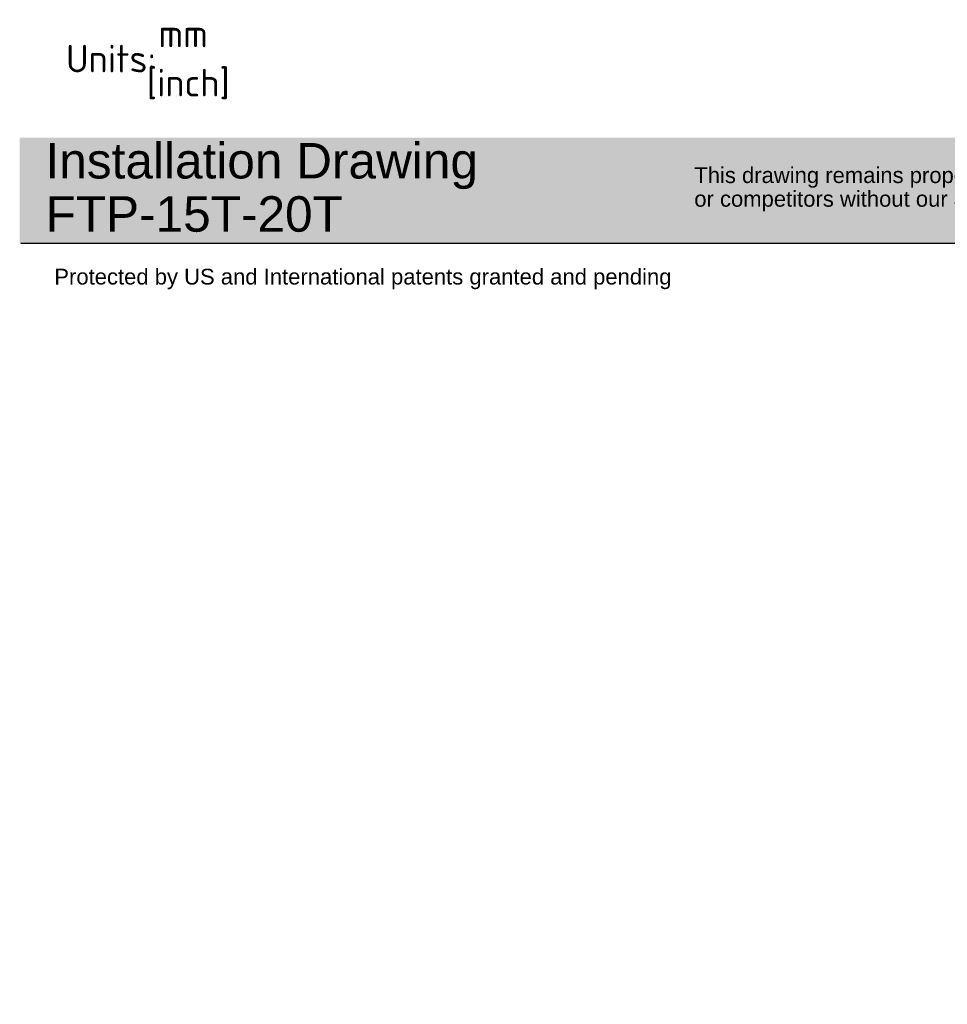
# Paper-space layout 'Sheet1' of a CAD drawing. Header units: millimetres. Extents: x 0 to 296, y -84 to 206.
# Tile 1 of 8: x 0 to 118, y -84 to 41. Entities that reach past the tile are written whole.
import ezdxf
from ezdxf.entities.mleader import LeaderData, LeaderLine
from ezdxf.math import Vec2, Vec3

# ---------------------------------------------------------------- set-up
doc = ezdxf.new("R2010")
doc.units = ezdxf.units.MM
doc.layers.add('Default', color=7, linetype='Continuous')

# ---------------------------------------------------------------- blocks, each defined once
blk = doc.blocks.new('_DOT')
at = {"color": 0}
blk.add_line((0, 0), (-1, 0), dxfattribs=at)
at = {"color": 0, "const_width": 0.333}
blk.add_lwpolyline([(-0.1665, 0, 1), (0.1665, 0, 1)], format="xyb", close=True, dxfattribs=at)

psp = doc.layouts.new('Sheet1')

# ---------------------------------------------------------------- hatches: boundary and pattern name
at = {"layer": 'Default', "linetype": 'Continuous'}
psp.add_hatch(color=7, dxfattribs=at).paths.add_polyline_path([(207.95, 26.06), (0.07, 26.06), (0.07, 12.6), (207.95, 12.6)])

# ---------------------------------------------------------------- linework, layer by layer
at = {"layer": 'Default', "color": 7, "linetype": 'Continuous'}
psp.add_line((208.11, 12.63), (0.23, 12.63), dxfattribs=at)

# ---------------------------------------------------------------- leaders
ml = psp.add_multileader_mtext('Standard', dxfattribs=at)
ml.set_content('{\\pxsm0.9;\\fSolid Edge ISO|b0||i0||c0|p34;\\W1.;mm\\P}', color=7)
ml.set_leader_properties()
ml.set_arrow_properties(name='DOT')
ml.build(insert=Vec2(0, 0))
ml.multileader.update_dxf_attribs({"leader_type": 0, "dogleg_length": 0, "arrow_head_size": 3.5})
ctx = ml.context
ctx.base_point, ctx.char_height, ctx.arrow_head_size, ctx.landing_gap_size = Vec3(16.44, 39.27), 3.5, 3.5, 1.23
ctx.mtext.insert = Vec3(17.66, 41.02)
ml = psp.add_multileader_mtext('Standard', dxfattribs=at)
ml.set_content('{\\pxsm0.9;\\fSolid Edge ISO|b0||i0||c0|p34;\\W1.;Units:\\P}', color=7)
ml.set_leader_properties()
ml.set_arrow_properties(name='DOT')
ml.build(insert=Vec2(0, 0))
ml.multileader.update_dxf_attribs({"leader_type": 0, "dogleg_length": 0, "arrow_head_size": 3.5})
ctx = ml.context
ctx.base_point, ctx.char_height, ctx.arrow_head_size, ctx.landing_gap_size = Vec3(4.72, 36.07), 3.5, 3.5, 1.23
ctx.mtext.insert = Vec3(5.94, 37.83)
ml = psp.add_multileader_mtext('Standard', dxfattribs=at)
ml.set_content('{\\pxsm0.9;\\fSolid Edge ISO|b0||i0||c0|p34;\\W1.;[inch]\\P}', color=7)
ml.set_leader_properties()
ml.build(insert=Vec2(0, 0))
ml.multileader.update_dxf_attribs({"dogleg_length": 0, "arrow_head_size": 0.805})
ctx = ml.context
ctx.base_point, ctx.char_height, ctx.arrow_head_size, ctx.landing_gap_size = Vec3(14.97, 33.03), 3.5, 0.805, 1.23
ctx.mtext.insert = Vec3(16.19, 34.78)
ml = psp.add_multileader_mtext('Standard', dxfattribs=at)
ml.set_content('{\\pxsm0.9;\\fArial|b0||i0||c0|p34;\\W1.;Installation Drawing\\PFTP-15T-20T\\P}', color=7)
ml.set_leader_properties()
ml.set_arrow_properties(name='DOT')
ml.build(insert=Vec2(0, 0))
ml.multileader.update_dxf_attribs({"leader_type": 0, "dogleg_length": 0, "arrow_head_size": 4.5})
ctx = ml.context
ctx.base_point, ctx.char_height, ctx.arrow_head_size, ctx.landing_gap_size = Vec3(1.76, 23.09), 4.5, 4.5, 1.57
ctx.mtext.insert = Vec3(3.34, 25.38)
ml = psp.add_multileader_mtext('Standard', dxfattribs=at)
ml.set_content('{\\pxsm0.9;\\fArial|b0||i0||c0|p34;\\W1.;This drawing remains property of rheonics. It may be neither copied nor informed to third persons \\Por competitors without our approval. ( 2 paragraph 1 fig.7 copyright act of 9th Sept. 1965)\\P}', color=7)
ml.set_leader_properties()
ml.set_arrow_properties(name='DOT')
ml.build(insert=Vec2(0, 0))
ml.multileader.update_dxf_attribs({"leader_type": 0, "dogleg_length": 0, "arrow_head_size": 2})
ctx = ml.context
ctx.base_point, ctx.char_height, ctx.arrow_head_size, ctx.landing_gap_size = Vec3(84.93, 21), 2, 2, 0.7
ctx.mtext.insert = Vec3(85.63, 22.3)
ml = psp.add_multileader_mtext('Standard', dxfattribs=at)
ml.set_content('{\\pxsm0.9;\\fArial|b0||i0||c0|p34;\\W1.;Protected by US and International patents granted and pending\\P}', color=7)
ml.set_leader_properties()
ml.set_arrow_properties(name='DOT')
ml.build(insert=Vec2(0, 0))
ml.multileader.update_dxf_attribs({"leader_type": 0, "dogleg_length": 0, "arrow_head_size": 2})
ctx = ml.context
ctx.base_point, ctx.char_height, ctx.arrow_head_size, ctx.landing_gap_size = Vec3(3.76, 8.14), 2, 2, 0.7
ctx.mtext.insert = Vec3(4.46, 9.43)

doc.saveas('drawing.dxf')
